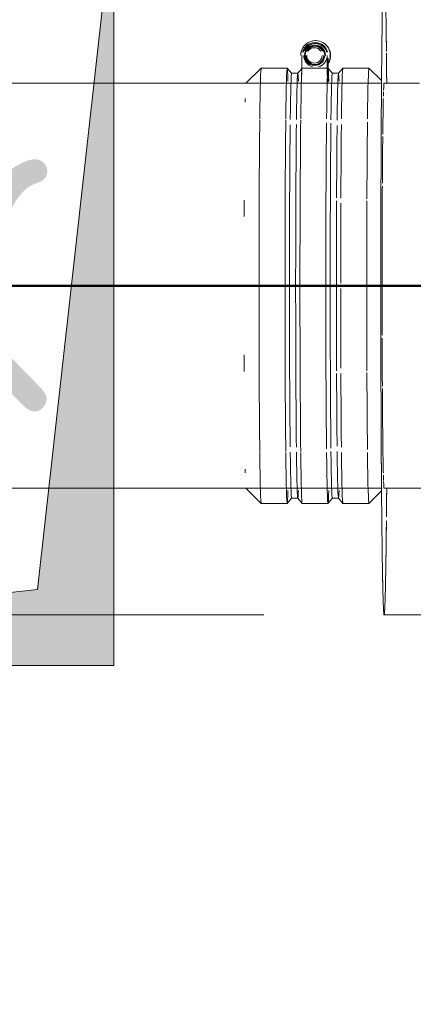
# Model space of a CAD drawing. Header units: millimetres. Extents: x 83162 to 161202, y 56220 to 105342.
# Tile 194 of 209: x 144433 to 144588, y 89467 to 89856. Entities that reach past the tile are written whole.
import ezdxf
from ezdxf import colors
from ezdxf.entities.mleader import LeaderData, LeaderLine
from ezdxf.math import Vec2, Vec3

# ---------------------------------------------------------------- set-up
doc = ezdxf.new("R2010")
doc.units = ezdxf.units.MM
doc.linetypes.add('ADSK_Штрих_ш2 п1_5', pattern=[350, 200, -150])
for name, color, linetype, lineweight in [('A-____-NOTE-TEXT', 5, 'Continuous', 9), ('A-DETL-GENF-OTLN', 7, 'Continuous', 9), ('M-EQPM-____-OTLN', 7, 'Continuous', 9), ('P-PIPE-____-OTLN', 7, 'Continuous', 50), ('Греющ. кабель', 204, 'Continuous', 50), ('ДЕВИ', 7, 'Continuous', 0)]:
    doc.layers.add(name, color=color, linetype=linetype, lineweight=lineweight)
doc.styles.add('GOST Common', font='GOST_Common.ttf', dxfattribs={"height": 100})
doc.styles.add('ДЕВИ', font='CS_Gost2304.shx', dxfattribs={"width": 0.8})

# ---------------------------------------------------------------- blocks, each defined once
blk = doc.blocks.new('АР_Канал вертикальный прямоугольный - ВК_К-3506722-ВКК_01_К3_З_ЭОМ_греющий кабель_')
at = {"layer": 'A-DETL-GENF-OTLN', "lineweight": 5, "true_color": 0xf4f4f4}
blk.add_hatch(color=7, dxfattribs=at).paths.add_polyline_path([(-150, -150), (-120, 120), (150, 150), (-150, 150), (-150, 81.48)])
at = {"layer": 'A-DETL-GENF-OTLN', "color": 254, "lineweight": 13, "true_color": 0xcccccc}
for p, q in [((150, 150), (-150, 150)), ((-150, 150), (-150, -150)), ((150, 150), (-150, 150)), ((-150, 150), (-150, -150)), ((-120, 120), (150, 150)), ((-120, 120), (150, 150)), ((150, -150), (150, 150)), ((-150, -150), (-120, 120)), ((-150, -150), (-120, 120)), ((-150, -150), (150, -150))]:
    blk.add_line(p, q, dxfattribs=at)
at = {"layer": 'M-EQPM-____-OTLN', "color": 254, "lineweight": 5, "true_color": 0xcccccc}
for p, q in [((-150, -150), (-150, 150)), ((-150, 150), (150, 150)), ((150, 150), (150, -150)), ((150, -150), (-150, -150))]:
    blk.add_line(p, q, dxfattribs=at)
blk = doc.blocks.new('240311_Наметкина 10_РД_АР_К3_R21_rvt-1-ВКК_01_К3_З_ЭОМ_греющий кабель_')
at = {"layer": 'M-EQPM-____-OTLN', "color": 254, "lineweight": 5, "true_color": 0xcccccc, "rotation": 180}
blk.add_blockref('АР_Канал вертикальный прямоугольный - ВК_К-3506722-ВКК_01_К3_З_ЭОМ_греющий кабель_', (144320, 89750.84), dxfattribs=at)
at = {"layer": 'A-____-NOTE-TEXT', "color": 254, "lineweight": 5, "true_color": 0xcccccc, "insert": (144371.03, 89801.42), "char_height": 100, "width": 96.2025, "attachment_point": 1, "style": 'GOST Common'}
blk.add_mtext('\\fGOST Common|b0|i0|c204|p34|;К', dxfattribs=at)
blk = doc.blocks.new('ВК_Чугун_Безраструбная_Отвод - SML-38033947-ВКК_01_К3_З_ЭОМ_греющий кабель_')
at = {"layer": 'P-PIPE-____-OTLN', "color": 43, "lineweight": 9, "true_color": 0xbba883}
blk.add_line((144591.6, 89830.81), (144595.8, 89830.81), dxfattribs=at)
at = {"layer": 'P-PIPE-____-OTLN', "color": 254, "lineweight": 9, "true_color": 0xddd3c1}
for p, q in [((144613.04, 89830.81), (144617.45, 89830.81)), ((144652.03, 89830.81), (144657.31, 89830.81)), ((144657.57, 89830.81), (144662.45, 89830.81))]:
    blk.add_line(p, q, dxfattribs=at)
at = {"layer": 'P-PIPE-____-OTLN', "color": 43, "lineweight": 9, "true_color": 0xbba883, "flags": 128}
for points in [[(144576.7, 89830.81), (144583.69, 89830.81), (144590.68, 89830.81)], [(144597.63, 89830.81), (144604.55, 89830.81), (144611.43, 89830.81)], [(144640.52, 89830.81), (144644.7, 89830.81), (144651.07, 89830.81)], [(144596.52, 89670.81), (144589.56, 89670.81), (144582.58, 89670.81), (144576.7, 89670.81)], [(144611.91, 89670.81), (144610.33, 89670.81), (144603.45, 89670.81), (144597.56, 89670.81)], [(144651.54, 89670.81), (144650.06, 89670.81), (144643.68, 89670.81), (144640.52, 89670.81)]]:
    blk.add_lwpolyline(points, dxfattribs=at)
at = {"layer": 'P-PIPE-____-OTLN', "color": 254, "lineweight": 9, "true_color": 0xddd3c1, "flags": 128}
for points in [[(144618.24, 89830.81), (144624.99, 89830.81), (144631.66, 89830.81), (144638.23, 89830.81), (144640.52, 89830.81)], [(144629.68, 89670.81), (144623.91, 89670.81), (144617.16, 89670.81), (144613.04, 89670.81)], [(144640.52, 89670.81), (144637.18, 89670.81), (144630.59, 89670.81)], [(144662.45, 89670.81), (144656.32, 89670.81), (144652.03, 89670.81)]]:
    blk.add_lwpolyline(points, dxfattribs=at)
at = {"layer": 'P-PIPE-____-OTLN', "color": 43, "lineweight": 9, "true_color": 0xbba883}
for start_param, end_param in [(0, 0.261799), (0.289979, 0.359834), (0.435832, 0.723993), (0.743158, 1.038788), (1.056195, 1.134965), (1.22123, 1.308997), (1.310114, 1.570796), (1.570796, 1.816494), (1.832596, 1.920363), (2.006628, 2.089362), (2.102887, 2.705761), (2.781759, 2.862921), (2.879793, 3.141593)]:
    blk.add_ellipse((144576.7, 89750.81), major_axis=(0, 80), ratio=0.01, start_param=start_param, end_param=end_param, dxfattribs=at)
blk = doc.blocks.new('Соединитель Norma Rapid1 - Соединитель Norma Rapid 2-V140-ВКК_01_К3_З_ЭОМ_греющий кабель_')
at = {"layer": 'P-PIPE-____-OTLN', "color": 8, "lineweight": 9, "true_color": 0x808080}
for p, q in [((144549.7, 89847.66), (144549.63, 89847.66)), ((144549.61, 89845.44), (144549.19, 89845.44)), ((144549.33, 89846.81), (144549.29, 89846.81)), ((144549.61, 89846.81), (144549.57, 89846.81)), ((144544.29, 89841.81), (144544.29, 89833.98)), ((144554.29, 89833.98), (144554.29, 89841.81)), ((144554.57, 89831.26), (144554.57, 89840.66)), ((144528.19, 89836.8), (144522.19, 89830.8)), ((144538.46, 89836.81), (144528.2, 89836.81)), ((144540.2, 89834.75), (144538.48, 89836.8)), ((144544.35, 89836.8), (144542.63, 89834.75)), ((144554.54, 89836.81), (144544.36, 89836.81)), ((144549.19, 89838.17), (144549.61, 89838.17)), ((144556.27, 89834.75), (144554.55, 89836.8)), ((144560.42, 89836.8), (144558.7, 89834.75)), ((144570.7, 89836.81), (144560.43, 89836.81)), ((144575.69, 89831.82), (144570.71, 89836.8)), ((144542.64, 89834.75), (144540.19, 89834.75)), ((144558.71, 89834.75), (144556.26, 89834.75)), ((144522.19, 89670.81), (144528.19, 89664.81)), ((144570.71, 89664.81), (144575.69, 89669.79)), ((144528.2, 89664.81), (144538.46, 89664.81)), ((144538.48, 89664.81), (144540.2, 89666.87)), ((144540.19, 89666.86), (144542.64, 89666.86)), ((144542.63, 89666.87), (144544.35, 89664.81)), ((144544.36, 89664.81), (144554.54, 89664.81)), ((144554.55, 89664.81), (144556.27, 89666.87)), ((144556.26, 89666.86), (144558.71, 89666.86)), ((144558.7, 89666.87), (144560.42, 89664.81)), ((144560.43, 89664.81), (144570.7, 89664.81))]:
    blk.add_line(p, q, dxfattribs=at)
for centre, major_axis, ratio, start_param, end_param in [((144549.63, 89841.81), (0, 5.85), 0.99995, 0, 1.367506), ((144549.63, 89841.81), (0, 5.85), 0.99995, 4.18879, 6.283185), ((144549.7, 89841.81), (0, 5.85), 0.99995, 1.141556, 1.585795), ((144549.29, 89841.81), (0, 5), 0.99995, 0, 1.308997), ((144549.33, 89841.81), (0, 5), 0.99995, 0, 1.308997), ((144549.57, 89841.81), (0, 5), 0.99995, 0, 1.308997), ((144549.61, 89841.81), (0, 5), 0.99995, 0, 1.308997), ((144549.33, 89841.81), (0, 4), 0.99995, 0, 1.832596), ((144549.29, 89841.81), (0, 4), 0.99995, 0, 3.141593), ((144549.61, 89841.81), (0, 4.64), 0.99995, 0, 1.189721), ((144549.57, 89841.81), (0, 4), 0.99995, 0, 2.094395), ((144549.61, 89841.81), (0, 4), 0.99995, 0.261799, 1.308997), ((144549.19, 89841.81), (0, 3.64), 0.99995, 0, 1.086374), ((144549.61, 89841.81), (0, 3.64), 0.99995, 0, 1.087601), ((144549.18, 89841.81), (0, 3.03), 0.99995, 0, 0.991177), ((144549.18, 89841.81), (0, 3.03), 0.99995, 5.278455, 6.283185), ((144549.19, 89841.81), (0, 3.64), 0.99995, 5.181956, 6.283185), ((144549.29, 89841.81), (0, 5), 0.99995, 4.974188, 6.283185), ((144549.29, 89841.81), (0, 4), 0.99995, 3.141593, 6.283185), ((144549.33, 89841.81), (0, 5), 0.99995, 4.974188, 6.283185), ((144549.33, 89841.81), (0, 4), 0.99995, 4.712389, 6.283185), ((144549.57, 89841.81), (0, 5), 0.99995, 4.974188, 6.283185), ((144549.57, 89841.81), (0, 4), 0.99995, 4.712389, 6.283185), ((144549.61, 89841.81), (0, 4.64), 0.99995, 5.077196, 6.283185), ((144549.61, 89841.81), (0, 3.64), 0.99995, 5.180712, 6.283185), ((144549.61, 89841.81), (0, 5), 0.99995, 4.974188, 6.282019), ((144549.61, 89841.81), (0, 4), 0.99995, 4.974188, 6.021386), ((144549.7, 89841.81), (0, 5.85), 0.99995, 4.18879, 5.235988), ((144549.61, 89841.81), (0, 4.64), 0.99995, 1.570796, 2.894356), ((144549.19, 89841.81), (0, 3.64), 0.99995, 1.570796, 3.141593), ((144549.61, 89841.81), (0, 3.64), 0.99995, 1.570796, 3.141593), ((144549.18, 89841.81), (0, 3.03), 0.99995, 1.570796, 3.141593), ((144549.18, 89841.81), (0, 3.03), 0.99995, 3.141593, 4.712389), ((144549.19, 89841.81), (0, 3.64), 0.99995, 3.141593, 4.712389), ((144549.61, 89841.81), (0, 3.64), 0.99995, 3.141593, 4.712389), ((144549.61, 89841.81), (0, 4.64), 0.99995, 3.404148, 4.712389), ((144528.2, 89750.81), (0, 86), 0.01, 0, 0.698132), ((144538.46, 89750.81), (0, 86), 0.01, 0, 0.698132), ((144538.46, 89750.81), (0, 86), 0.01, 5.934119, 6.271267), ((144544.36, 89750.81), (0, 86), 0.01, 0.084914, 0.698132), ((144554.54, 89750.81), (0, 86), 0.01, 0, 0.698132), ((144554.54, 89750.81), (0, 86), 0.01, 5.934119, 6.271267), ((144560.43, 89750.81), (0, 86), 0.01, 0, 0.698132), ((144570.7, 89750.81), (0, 86), 0.01, 0, 0.698132), ((144540.19, 89750.81), (0, 83.95), 0.01, 0, 0.671962), ((144542.64, 89750.81), (0, 83.95), 0.01, 0, 0.672614), ((144542.64, 89750.81), (0, 83.95), 0.01, 6.011114, 6.283185), ((144556.26, 89750.81), (0, 83.95), 0.01, 0, 0.67624), ((144558.71, 89750.81), (0, 83.95), 0.01, 0, 0.676891), ((144558.71, 89750.81), (0, 83.95), 0.01, 6.011114, 6.283185), ((144522.2, 89750.81), (0, 80), 0.01, 0, 0.01), ((144522.2, 89750.81), (0, 80), 0.01, 0.392699, 0.436834), ((144576.7, 89750.81), (0, 80), 0.01, 0.392699, 0.436834), ((144528.2, 89750.81), (0, 86), 0.01, 0.703426, 2.438171), ((144538.46, 89750.81), (0, 86), 0.01, 0.705167, 2.436429), ((144544.36, 89750.81), (0, 86), 0.01, 0.706167, 2.435429), ((144540.19, 89750.81), (0, 83.95), 0.01, 0.710914, 2.430681), ((144542.64, 89750.81), (0, 83.95), 0.01, 0.709304, 2.432292), ((144554.54, 89750.81), (0, 86), 0.01, 0.72542, 2.416175), ((144556.26, 89750.81), (0, 83.95), 0.01, 0.700342, 2.441252), ((144558.71, 89750.81), (0, 83.95), 0.01, 0.715569, 1.144884), ((144560.43, 89750.81), (0, 86), 0.01, 0.736466, 1.156123), ((144570.7, 89750.81), (0, 86), 0.01, 0.720178, 1.160938), ((144522.2, 89750.81), (0, 80), 0.01, 1.133962, 1.222232), ((144558.71, 89750.81), (0, 83.95), 0.01, 1.158907, 1.982686), ((144560.43, 89750.81), (0, 86), 0.01, 1.181875, 1.558152), ((144570.7, 89750.81), (0, 86), 0.01, 1.169947, 1.566361), ((144576.7, 89750.81), (0, 80), 0.01, 1.133962, 1.222232), ((144570.7, 89750.81), (0, 86), 0.01, 1.575232, 1.971646), ((144560.43, 89750.81), (0, 86), 0.01, 1.583441, 1.959718), ((144522.2, 89750.81), (0, 80), 0.01, 1.91936, 2.007631), ((144576.7, 89750.81), (0, 80), 0.01, 1.91936, 2.007631), ((144558.71, 89750.81), (0, 83.95), 0.01, 1.996709, 2.426025), ((144560.43, 89750.81), (0, 86), 0.01, 1.98547, 2.405128), ((144570.7, 89750.81), (0, 86), 0.01, 1.980655, 2.421415), ((144528.2, 89750.81), (0, 86), 0.01, 2.443461, 3.141593), ((144538.46, 89750.81), (0, 86), 0.01, 2.443461, 3.141593), ((144540.19, 89750.81), (0, 83.95), 0.01, 2.469636, 3.141593), ((144542.64, 89750.81), (0, 83.95), 0.01, 2.468984, 3.141593), ((144544.36, 89750.81), (0, 86), 0.01, 2.443461, 3.141593), ((144554.54, 89750.81), (0, 86), 0.01, 2.443461, 3.141593), ((144556.26, 89750.81), (0, 83.95), 0.01, 2.465356, 3.141593), ((144558.71, 89750.81), (0, 83.95), 0.01, 2.464704, 3.141593), ((144560.43, 89750.81), (0, 86), 0.01, 2.443461, 3.141593), ((144570.7, 89750.81), (0, 86), 0.01, 2.443461, 3.141593), ((144522.2, 89750.81), (0, 80), 0.01, 2.704758, 2.748894), ((144576.7, 89750.81), (0, 80), 0.01, 2.704758, 2.748894), ((144522.2, 89750.81), (0, 80), 0.01, 3.131592, 3.141593), ((144538.46, 89750.81), (0, 86), 0.01, 3.15351, 3.490659), ((144542.64, 89750.81), (0, 83.95), 0.01, 3.141593, 3.413664), ((144554.54, 89750.81), (0, 86), 0.01, 3.15351, 3.490659), ((144558.71, 89750.81), (0, 83.95), 0.01, 3.141593, 3.413664)]:
    blk.add_ellipse(centre, major_axis=major_axis, ratio=ratio, start_param=start_param, end_param=end_param, dxfattribs=at)

msp = doc.modelspace()

# ---------------------------------------------------------------- linework, layer by layer
at = {"layer": 'P-PIPE-____-OTLN', "color": 43, "lineweight": 9, "true_color": 0xbba883}
for p, q in [((144575.68, 89830.81), (144334.34, 89830.81)), ((144329.28, 89670.81), (144575.68, 89670.81))]:
    msp.add_line(p, q, dxfattribs=at)
at = {"layer": 'P-PIPE-____-OTLN', "color": 46, "linetype": 'ADSK_Штрих_ш2 п1_5', "lineweight": 9, "true_color": 0x785107}
msp.add_line((144329.28, 89620.81), (144576.7, 89620.81), dxfattribs=at)
at = {"layer": 'P-PIPE-____-OTLN', "color": 46, "linetype": 'ADSK_Штрих_ш2 п1_5', "lineweight": 9, "true_color": 0x785107, "flags": 128}
msp.add_lwpolyline([(144662.45, 89620.81), (144625.04, 89620.81), (144584.92, 89620.81), (144576.7, 89620.81)], dxfattribs=at)
at = {"layer": 'P-PIPE-____-OTLN', "color": 43, "linetype": 'ADSK_Штрих_ш2 п1_5', "lineweight": 9, "true_color": 0xbba883}
for start_param, end_param in [(5.504739, 5.807192), (0.549885, 0.785398), (5.504271, 5.64981), (0.785417, 1.020911), (5.3769, 5.497787), (5.381734, 5.497787), (1.021112, 1.064528), (1.064766, 1.291435), (1.291651, 1.335061), (1.335283, 1.570796), (1.570796, 1.80631), (1.80649, 1.849911), (1.85017, 2.078487), (2.077034, 2.120438), (2.115729, 2.356194), (3.934225, 4.047834), (3.933954, 4.043044), (2.35622, 2.591708), (3.608493, 3.916502), (3.769913, 3.917148), (3.619299, 3.769911), (2.591908, 2.62248), (2.683475, 2.840834), (3.444051, 3.596701), (3.457455, 3.609729), (2.827433, 2.891186), (3.141593, 3.440343), (3.299067, 3.452339), (2.906079, 3.141593), (3.141593, 3.298672)]:
    msp.add_ellipse((144576.7, 89750.81), major_axis=(0, 130), ratio=0.01, start_param=start_param, end_param=end_param, dxfattribs=at)
at = {"layer": 'P-PIPE-____-OTLN', "color": 46, "linetype": 'ADSK_Штрих_ш2 п1_5', "lineweight": 9, "true_color": 0x785107}
for start_param, end_param in [(0.549642, 0.785375), (0.785398, 1.021112), (1.020911, 1.064766), (1.064528, 1.291651), (1.291435, 1.335283), (1.335061, 1.570796), (1.570796, 1.80649), (1.80631, 1.85017), (1.849911, 2.077034), (2.078487, 2.115729), (2.120438, 2.356174), (2.356194, 2.591908), (2.591708, 2.683475), (2.62248, 2.827433), (2.840834, 2.879793), (2.891186, 3.141593)]:
    msp.add_ellipse((144576.7, 89750.81), major_axis=(0, 130), ratio=0.01, start_param=start_param, end_param=end_param, dxfattribs=at)
at = {"layer": 'P-PIPE-____-OTLN', "color": 43, "lineweight": 9, "true_color": 0xbba883}
for start_param, end_param in [(0, 0.261799), (0.289979, 0.359834), (0.435832, 0.723993), (0.743158, 1.038788), (1.056195, 1.134965), (1.22123, 1.308997), (1.310114, 1.570796), (1.570796, 1.816494), (1.832596, 1.920363), (2.006628, 2.089362), (2.102887, 2.705761), (2.781759, 2.862921), (2.879793, 3.141593)]:
    msp.add_ellipse((144576.7, 89750.81), major_axis=(0, 80), ratio=0.01, start_param=start_param, end_param=end_param, dxfattribs=at)
at = {"layer": 'Греющ. кабель'}
msp.add_line((144820.84, 89750.84), (143832.46, 89750.84), dxfattribs=at)

# ---------------------------------------------------------------- block references
at = {"lineweight": 5}
msp.add_blockref('240311_Наметкина 10_РД_АР_К3_R21_rvt-1-ВКК_01_К3_З_ЭОМ_греющий кабель_', (0, 0), dxfattribs=at)
at = {"layer": 'P-PIPE-____-OTLN', "color": 8, "lineweight": 9, "true_color": 0x808080}
msp.add_blockref('Соединитель Norma Rapid1 - Соединитель Norma Rapid 2-V140-ВКК_01_К3_З_ЭОМ_греющий кабель_', (0, 0), dxfattribs=at)
at = {"layer": 'P-PIPE-____-OTLN', "color": 43, "lineweight": 9, "true_color": 0xbba883}
msp.add_blockref('ВК_Чугун_Безраструбная_Отвод - SML-38033947-ВКК_01_К3_З_ЭОМ_греющий кабель_', (0, 0), dxfattribs=at)

# ---------------------------------------------------------------- leaders
at = {"layer": 'ДЕВИ', "color": 7}
ml = msp.add_multileader_mtext('Standard', dxfattribs=at)
ml.set_content('{\\C7;ГК3.18\\PЭлектроподогрев трубы\\PДЕВИ Iceguard-18  9м  162Вт. 230В \\PУчасток 18.}', color=5, style='ДЕВИ')
ml.set_leader_properties()
ml.build(insert=Vec2(0, 0))
ml.multileader.update_dxf_attribs({"text_left_attachment_type": 5, "text_right_attachment_type": 5, "dogleg_length": 1, "arrow_head_size": 50})
ctx = ml.context
ctx.base_point, ctx.char_height, ctx.arrow_head_size, ctx.landing_gap_size, ctx.plane_origin = Vec3(142988.06, 85437.34), 200, 50, 0, Vec3(154576.9, 96502.15)
ctx.left_attachment, ctx.right_attachment = 5, 5
notes = []
notes.append((ctx, [(1, (1, 1, 0), (142987.06, 85437.34), (1, 0), 1, [(0, [(139803.91, 90050.83)], 0, [])])]))
ctx.mtext.insert, ctx.mtext.width, ctx.mtext.flow_direction = Vec3(142988.06, 86677.34), 5715.1114, 5
for ctx, leaders in notes:
    for number, flags, end, landing, length, lines in leaders:
        leader = LeaderData()
        leader.index, (leader.has_last_leader_line, leader.has_dogleg_vector, leader.attachment_direction) = number, flags
        leader.last_leader_point, leader.dogleg_vector, leader.dogleg_length = Vec3(end), Vec3(landing), length
        for number, points, colour, breaks in lines:
            line = LeaderLine()
            line.index, line.vertices, line.color, line.breaks = number, Vec3.list(points), colors.encode_raw_color(colour), breaks
            leader.lines.append(line)
        ctx.leaders.append(leader)

doc.saveas('drawing.dxf')
